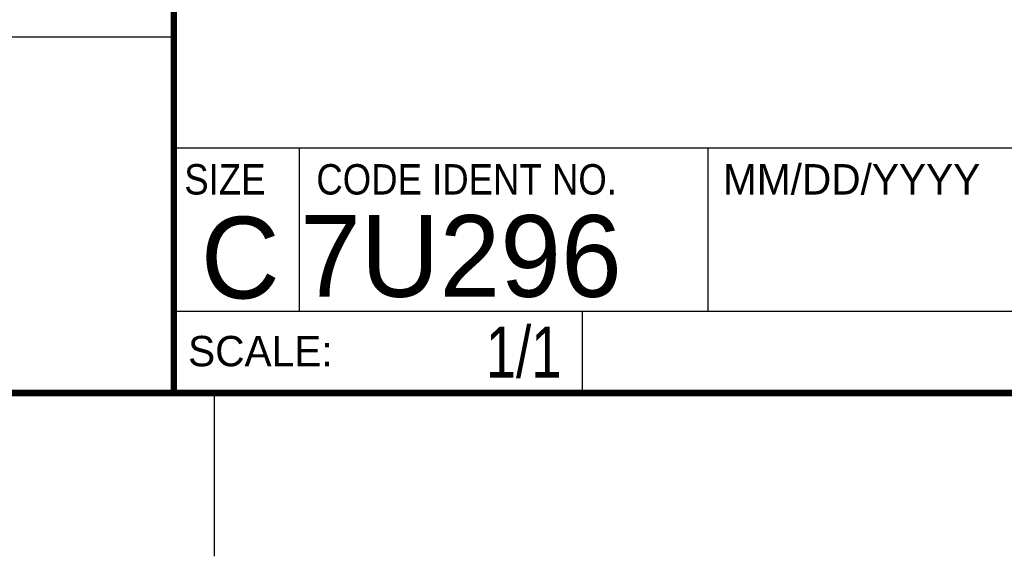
# Model space of a CAD drawing. Header units: inches. Extents: x 0 to 22, y 0 to 17.
# Tile 19 of 56: x 15.9 to 18.9, y 0 to 1.6. Entities that reach past the tile are written whole.
import ezdxf

# ---------------------------------------------------------------- set-up
doc = ezdxf.new("R2010")
doc.units = ezdxf.units.IN
doc.header["$LTSCALE"] = 1.21
doc.header["$MEASUREMENT"] = 0
doc.layers.get('0').update_dxf_attribs({"linetype": 'CONTINUOUS'})
doc.layers.add('DETAIL', color=7, linetype='CONTINUOUS')
doc.styles.get("Standard").update_dxf_attribs({"font": 'txt', "width": 0.8})
doc.styles.add('TEXTSTYLE_2', font='txt')
doc.styles.add('TEXTSTYLE_3', font='txt', dxfattribs={"width": 0.9})

msp = doc.modelspace()

# ---------------------------------------------------------------- linework, layer by layer
at = {"color": 2, "linetype": 'CONTINUOUS'}
for p, q in [((16.3737, 2.9596), (16.3737, 1.2496)), ((16.375, 1.5888), (13.61, 1.5888)), ((16.3737, 1.2496), (21.5037, 1.2496)), ((16.76, 0.75), (16.76, 1.25)), ((18.01, 1.25), (21.5, 1.25)), ((18.01, 1.25), (18.01, 0.75)), ((16.3748, 0.7501), (17.6248, 0.7501)), ((16.3748, 0.7501), (16.3748, 0.5001)), ((16.375, 0.75), (21.5, 0.75)), ((17.6248, 0.7501), (17.6248, 0.5001)), ((18.01, 0.75), (21.5, 0.75)), ((16.3748, 0.5001), (17.6248, 0.5001)), ((16.5, 0), (16.5, 0.5))]:
    msp.add_line(p, q, dxfattribs=at)
at = {"color": 7, "linetype": 'CONTINUOUS', "const_width": 0.02}
for points in [[(16.375, 2.96), (16.375, 0.5)], [(0.5, 0.5), (21.5, 0.5)]]:
    msp.add_lwpolyline(points, dxfattribs=at)

# ---------------------------------------------------------------- texts
at = {"color": 2, "linetype": 'CONTINUOUS', "char_height": 0.093, "attachment_point": 1, "line_spacing_factor": 0.9}
for s, insert, width, style in [('MM/DD/YYYY', (18.0565, 1.2002), 0.93, 'TEXTSTYLE_2'), ('SIZE', (16.407, 1.2002), 0.3348, 'TEXTSTYLE_3'), ('CODE IDENT NO.', (16.8114, 1.2002), 1.1718, 'TEXTSTYLE_3'), ('SCALE:', (16.4187, 0.6745), 0.558, 'TEXTSTYLE_2')]:
    msp.add_mtext(s, dxfattribs=dict(at, insert=insert, width=width, style=style))
at = {"color": 7, "linetype": 'CONTINUOUS', "char_height": 0.25, "line_spacing_factor": 0.9, "style": 'TEXTSTYLE_2'}
for s, insert, width, attachment_point in [('C', (16.5785, 1.0393), 0.25, 2), ('7U296', (16.7614, 1.0441), 1.25, 1)]:
    msp.add_mtext(s, dxfattribs=dict(at, insert=insert, width=width, attachment_point=attachment_point))
at = {"layer": 'DETAIL', "color": 7, "linetype": 'CONTINUOUS', "insert": (17.5623, 0.7032), "char_height": 0.15625, "width": 0.375, "attachment_point": 3, "line_spacing_factor": 0.9}
msp.add_mtext('1/1', dxfattribs=at)

doc.saveas('drawing.dxf')
